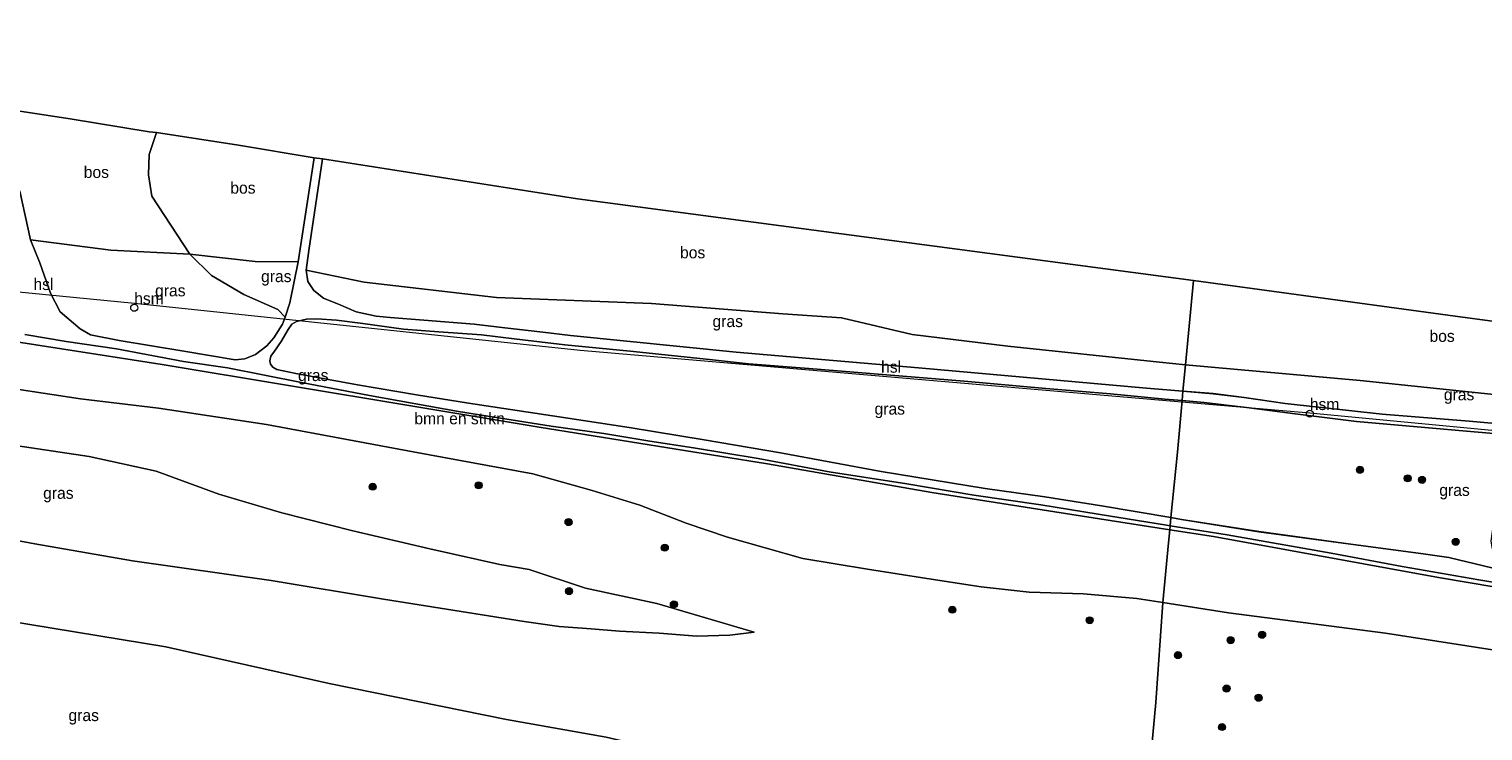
# Model space of a CAD drawing. Header units: millimetres. Extents: x 180000 to 190000, y 466229 to 468626.
# Tile 172 of 202: x 187283 to 187593, y 466752 to 466902. Entities that reach past the tile are written whole.
import ezdxf
from ezdxf.enums import TextEntityAlignment as Align

# ---------------------------------------------------------------- set-up
doc = ezdxf.new("R2010")
doc.units = ezdxf.units.MM
for name, color, linetype, lineweight in [('af-bs-rasterhekwerk', 8, 'hekwerk', 18), ('bp-b5-bomenstruiken', 93, 'Continuous', 18), ('bp-b5-bos', 93, 'Continuous', 18), ('bp-b5-grasland', 93, 'Continuous', 18), ('bp-bs-boom', 93, 'Continuous', 18), ('gw-bs-kruinlijn', 93, 'Continuous', 18), ('gw-bs-teenlijn', 93, 'Continuous', 18), ('kd-bs-opnamedtmgrens', 173, 'Continuous', 18), ('kl-bs-electriciteit hoogsp', 13, 'elechoog', 18), ('kl-bs-hoogspanningsmast', 8, 'Continuous', 18), ('og-bs-hulpgeometrie', 53, 'Continuous', 18), ('vh-b5-verh_soort', 8, 'Continuous', 18)]:
    doc.layers.add(name, color=color, linetype=linetype, lineweight=lineweight)
doc.styles.add('rtw_iso', font='iso-rtw.shx')
doc.linetypes.add('elechoog', pattern='A,28,-5,[23,RTW.shx,S=1.25,R=0,X=0,Y=0],-5,[23,RTW.shx,S=1.25,R=0,X=0,Y=0],-5,[23,RTW.shx,S=1.25,R=0,X=0,Y=0],-5', length=48)
doc.linetypes.add('hekwerk', pattern='A,7,-1.5,[1,RTW.shx,S=0.75,R=0,X=0,Y=0],-1.5', length=10)

# ---------------------------------------------------------------- blocks, each defined once
blk = doc.blocks.new('dtbattr-r')
at = {"style": 'rtw_iso'}
blk.add_attdef('TAG', text='', height=2.5, dxfattribs=at).set_placement((0, 0), align=Align.MIDDLE_CENTER)
blk = doc.blocks.new('d33az_ACAD_1_FMEBLOCK126')
at = {"layer": 'bp-b5-grasland'}
for points in [[(58.04, 9.21, 73.18), (54.49, -9.01, 73.45), (52.87, -16.94, 73.43), (51.65, -19.79, 73.43), (50.37, -20.72, 73.41), (47.79, -21.13, 73.41), (29.17, -18.31, 73.48), (16.14, -15.99, 73.53), (1.35, -12.43, 73.44), (-4.66, -11.58, 73.43), (-19.13, -9.62, 73.57), (-39.27, -6.89, 73.38), (-55.76, -4.27, 73.06), (-58.04, -3.89, 73.01), (-56.65, 10.13, 72.8), (-55.67, 21.13, 72.73), (-50.95, 20.73, 72.86), (-41.32, 19.61, 72.84), (-31.5, 18.27, 73.11), (-18.39, 16.67, 72.9), (6.75, 14.45, 72.95), (29.47, 12.51, 72.86), (43.3, 11.23, 73), (57.59, 10, 73.06), (57.94, 9.79, 73.11)], [(11.91, -11.19, 73.32), (13.6, -11.23, 73.33), (14.6, -10.68, 73.37), (14.79, -7.35, 73.3), (16.43, -7.13, 73.31), (19.54, -7.9, 73.32), (22, -6.93, 73.32), (21.69, -4.69, 73.31), (19.36, -3.68, 73.3), (15.77, -2.61, 73.3), (12.87, -1.71, 73.32), (11.31, -3.25, 73.32), (10.74, -5.8, 73.15), (10.31, -8.94, 73.05), (10.6, -10.57, 73.23)]]:
    blk.add_polyline3d(points, close=True, dxfattribs=at)
blk = doc.blocks.new('boom')
blk.add_hatch(color=256).paths.add_polyline_path([(-0.75, 0, 1), (0.75, 0, 1)])
blk.add_circle((0, 0), 0.75)
blk = doc.blocks.new('dtb')
blk.add_circle((0, 0), 0.75)
blk = doc.blocks.new('dtbattr')
at = {"style": 'rtw_iso'}
blk.add_attdef('TAG', (0.59, 0.87), '', height=2.5, dxfattribs=at)
blk = doc.blocks.new('dtbattr-l')
at = {"style": 'rtw_iso'}
blk.add_attdef('TAG', (0, 0), '', height=2.5, dxfattribs=at)
blk = doc.blocks.new('d33az_ACAD_1_FMEBLOCK169')
at = {"layer": 'vh-b5-verh_soort'}
for points in [[(-100.15, -2.79, 73.41), (-117.34, 0, 73.36), (-133.72, 2.85, 73.44), (-148.85, 5.71, 73.44), (-171.06, 9.62, 73.38), (-183.25, 11.6, 72.9), (-183.09, 13.34, 73.01), (-180.82, 12.95, 73.06), (-164.32, 10.33, 73.38), (-144.18, 7.6, 73.57), (-129.71, 5.64, 73.43), (-123.7, 4.8, 73.44), (-108.91, 1.23, 73.53)], [(-95.58, 29.73, 72.86), (-118.31, 31.68, 72.95), (-143.44, 33.9, 72.9), (-156.55, 35.5, 73.11), (-166.37, 36.83, 72.84), (-176, 37.95, 72.86), (-180.72, 38.36, 72.73), (-180.53, 40.38, 72.58), (-174.1, 39.83, 72.72), (-167.45, 38.99, 72.86), (-158.69, 37.7, 72.96), (-137.99, 35.47, 72.88), (-119.39, 33.96, 72.94), (-87.26, 31.13, 72.88)]]:
    blk.add_polyline3d(points, dxfattribs=at)

msp = doc.modelspace()

# ---------------------------------------------------------------- linework, layer by layer
at = {"layer": 'af-bs-rasterhekwerk'}
for points in [[(187391.58, 466816.59, 73.45), (187311.03, 466829.98, 71.6), (187277.65, 466835.18, 69.76), (187240.64, 466841.31, 70.24), (187219.33, 466844.83, 71.26), (187211.65, 466846, 71.44)], [(187391.58, 466816.59, 73.45), (187440.34, 466808.74, 72.64), (187475.45, 466802.59, 72.11), (187505.33, 466797.9, 72.64), (187526.29, 466794.65, 73.25)], [(187526.29, 466794.65, 73.25), (187535.59, 466793.2, 73.51), (187583.72, 466784.42, 73.44), (187632.7, 466776.16, 73.36), (187662.27, 466771.47, 73.63), (187722.51, 466761.45, 73.96), (187744.67, 466758.02, 73.56), (187763.48, 466754.86, 73.2)]]:
    msp.add_polyline3d(points, dxfattribs=at)
at = {"layer": 'bp-b5-bomenstruiken'}
msp.add_polyline3d([(187277.65, 466835.18, 69.76), (187311.03, 466829.98, 71.6), (187391.58, 466816.59, 73.45), (187440.34, 466808.74, 72.64), (187475.45, 466802.59, 72.11), (187505.33, 466797.9, 72.64), (187526.29, 466794.65, 73.25), (187526.04, 466791.82, 73.72), (187524.81, 466779.09, 73.5), (187519.22, 466779.97, 73.45), (187507.88, 466780.95, 73.25), (187496.22, 466781.31, 72.78), (187485.99, 466782.43, 72.41), (187474.4, 466784.23, 72.12), (187461.67, 466786.23, 72.1), (187447.9, 466788.49, 72.18), (187431.77, 466793.05, 72.77), (187422.94, 466796.04, 73.3), (187413.07, 466799.92, 73.2), (187402.9, 466803.04, 73.39), (187390.18, 466806.56, 73.42), (187364.64, 466811.28, 73.26), (187333.34, 466817.17, 72.49), (187310.25, 466820.67, 71.01), (187293.57, 466822.62, 70.28), (187271.91, 466825.88, 69.65)], dxfattribs=at)
at = {"layer": 'bp-b5-bos'}
for points in [[(187308.82, 466865.95, 72.29), (187316.96, 466853.55, 72.67), (187300.07, 466854.44, 71.26), (187282.88, 466856.6, 69.48), (187280.58, 466867.06, 69.18), (187278.03, 466880.72, 68.89), (187277.35, 466884.65, 68.77), (187291.34, 466882.47, 69.85), (187308.21, 466879.69, 71.96), (187309.79, 466879.55, 71.78), (187308.23, 466874.88, 72.01), (187308.11, 466870.5, 72.13)], [(187343.5, 466874.17, 73.1), (187340.09, 466851.95, 73.32), (187330.87, 466852.02, 73.39), (187316.96, 466853.55, 72.67), (187308.82, 466865.95, 72.29), (187308.11, 466870.5, 72.13), (187308.23, 466874.88, 72.01), (187309.79, 466879.55, 71.78), (187327.31, 466876.85, 73.14)], [(187531.32, 466847.93, 71.6), (187529.62, 466829.93, 72.57), (187524.06, 466830.46, 72.46), (187491.67, 466833.86, 71.3), (187471.22, 466836.42, 71.51), (187456.14, 466839.95, 72.26), (187443.61, 466840.78, 72.76), (187415.58, 466843.02, 73.84), (187382.45, 466844.33, 73.59), (187354.17, 466847.54, 73.38), (187341.81, 466850.16, 73.37), (187342.36, 466854.35, 73.27), (187345.29, 466873.91, 73.1), (187399.72, 466865.41, 73.28)], [(187642.1, 466820.57, 72.95), (187634.52, 466820.19, 73), (187601.02, 466823.02, 72.88), (187566.97, 466826.55, 72.89), (187529.62, 466829.93, 72.57), (187531.32, 466847.93, 71.6), (187587.23, 466840.27, 71.86), (187646.54, 466832.31, 72.72), (187644.46, 466820.68, 72.94)]]:
    msp.add_polyline3d(points, close=True, dxfattribs=at)
at = {"layer": 'bp-b5-grasland'}
for points in [[(187328.7, 466831.19, 72.35), (187326.65, 466830.98, 72.27), (187315.68, 466832.81, 71.77), (187301.83, 466835.13, 70.46), (187295.68, 466836.34, 70.19), (187293.51, 466837.59, 70.24), (187289.25, 466841.21, 69.84), (187287.18, 466845.24, 69.76), (187284.9, 466851.73, 69.6), (187282.88, 466856.6, 69.48), (187300.07, 466854.44, 71.26), (187316.96, 466853.55, 72.67), (187321.59, 466848.98, 72.84), (187328.5, 466844.94, 72.94), (187335.75, 466841.72, 73.15), (187337.31, 466840.12, 73.05), (187336.72, 466838.62, 72.87), (187334.85, 466835.7, 72.76), (187333.35, 466833.99, 72.6), (187330.96, 466832.12, 72.58)], [(187338.29, 466843.16, 73.05), (187337.31, 466840.12, 73.05), (187335.75, 466841.72, 73.15), (187328.5, 466844.94, 72.94), (187321.59, 466848.98, 72.84), (187316.96, 466853.55, 72.67), (187330.87, 466852.02, 73.39), (187340.09, 466851.95, 73.32)], [(187529.62, 466829.93, 72.57), (187529.09, 466824.28, 72.58), (187521.31, 466824.94, 72.42), (187472.58, 466829.28, 71.51), (187433.66, 466832.62, 73.33), (187398.22, 466836.18, 73.59), (187392.32, 466836.89, 73.66), (187384.21, 466837.79, 73.64), (187377.66, 466838.56, 73.5), (187366.91, 466839.48, 73.35), (187359.73, 466840.01, 73.25), (187356.76, 466840.3, 73.31), (187352.44, 466841.2, 73.18), (187349.2, 466842.63, 73.21), (187345.49, 466844.15, 73.23), (187343.43, 466845.82, 73.37), (187342.14, 466847.75, 73.37), (187341.81, 466850.16, 73.37), (187354.17, 466847.54, 73.38), (187382.45, 466844.33, 73.59), (187415.58, 466843.02, 73.84), (187443.61, 466840.78, 72.76), (187456.14, 466839.95, 72.26), (187471.22, 466836.42, 71.51), (187491.67, 466833.86, 71.3), (187524.06, 466830.46, 72.46)], [(187527.92, 466811.26, 72.8), (187526.53, 466797.24, 73.01), (187511.71, 466799.77, 72.65), (187499.58, 466801.7, 71.99), (187486.84, 466803.46, 71.86), (187464.63, 466807.12, 71.92), (187443.12, 466811.09, 72.61), (187426.84, 466813.89, 73.07), (187410.81, 466816.52, 73.47), (187394.42, 466819.03, 73.32), (187376.44, 466821.69, 73.3), (187365.38, 466823.5, 73.19), (187352.73, 466825.61, 72.94), (187339.55, 466828.06, 72.8), (187335.49, 466828.87, 72.62), (187334.68, 466829.4, 72.62), (187334.17, 466830.06, 72.62), (187334.02, 466830.79, 72.64), (187334.27, 466831.72, 72.72), (187335.03, 466832.82, 72.74), (187336.42, 466834.89, 72.82), (187337.97, 466837.45, 72.97), (187338.69, 466838.63, 73.1), (187339.72, 466839.14, 73.21), (187341.82, 466839.68, 73.27), (187344.08, 466839.77, 73.27), (187348.26, 466839.43, 73.28), (187353.86, 466838.74, 73.3), (187362.57, 466837.55, 73.32), (187370.09, 466836.98, 73.33), (187379.21, 466836.32, 73.49), (187386.21, 466835.44, 73.55), (187397.07, 466834.2, 73.54), (187411, 466832.8, 73.75), (187427.95, 466831.02, 73.36), (187436.3, 466830.11, 73.07), (187449.15, 466829.14, 72.53), (187482.36, 466826.44, 71.42), (187499.83, 466824.82, 71.81), (187513.61, 466823.73, 72.27), (187525.22, 466822.58, 72.63), (187528.89, 466822.26, 72.73)], [(187601.02, 466823.02, 72.88), (187634.52, 466820.19, 73), (187642.1, 466820.57, 72.95), (187644.46, 466820.68, 72.94), (187643.12, 466813.19, 73.09), (187641.71, 466813.31, 73.08), (187622.36, 466815.03, 72.88), (187590.23, 466817.87, 72.94), (187571.63, 466819.38, 72.88), (187550.93, 466821.61, 72.96), (187542.16, 466822.89, 72.86), (187535.52, 466823.74, 72.72), (187529.09, 466824.28, 72.58), (187529.62, 466829.93, 72.57), (187566.97, 466826.55, 72.89)]]:
    msp.add_polyline3d(points, close=True, dxfattribs=at)
for points in [[(187281.68, 466836.35, 69.67), (187290.54, 466834.91, 69.76), (187301.24, 466833.3, 70.52), (187315.59, 466830.64, 71.77), (187324.98, 466829.25, 72.26), (187340.79, 466826.14, 72.56), (187355.3, 466823.36, 72.79), (187374.35, 466819.9, 73.23), (187394.15, 466816.78, 73.33), (187405.37, 466815.19, 73.44), (187415.2, 466813.59, 73.36), (187424.54, 466812.18, 73.02), (187438.34, 466809.89, 72.65), (187453.51, 466807.05, 72.32), (187470.12, 466804.43, 71.75), (187484.44, 466802, 71.88), (187498.75, 466799.94, 72.15), (187510.97, 466798, 72.5), (187525.58, 466795.63, 72.86), (187526.36, 466795.5, 72.9), (187526.29, 466794.65, 73.25), (187505.33, 466797.9, 72.64), (187475.45, 466802.59, 72.11), (187440.34, 466808.74, 72.64), (187391.58, 466816.59, 73.45), (187311.03, 466829.98, 71.6), (187277.65, 466835.18, 69.76)], [(187271.91, 466825.88, 69.65), (187293.57, 466822.62, 70.28), (187310.25, 466820.67, 71.01), (187333.34, 466817.17, 72.49), (187364.64, 466811.28, 73.26), (187390.18, 466806.56, 73.42), (187402.9, 466803.04, 73.39), (187413.07, 466799.92, 73.2), (187422.94, 466796.04, 73.3), (187431.77, 466793.05, 72.77), (187447.9, 466788.49, 72.18), (187461.67, 466786.23, 72.1), (187474.4, 466784.23, 72.12), (187485.99, 466782.43, 72.41), (187496.22, 466781.31, 72.78), (187507.88, 466780.95, 73.25), (187519.22, 466779.97, 73.45), (187524.81, 466779.09, 73.5), (187523.31, 466757.74, 66.5), (187522.3, 466746.92, 63.08)], [(187278.27, 466812.88, 66.49), (187295.44, 466810.32, 66.63), (187309.73, 466807.16, 67.03), (187323.12, 466802.25, 67.08), (187336.59, 466798.28, 67.4), (187351.72, 466794.41, 67.49), (187368.2, 466790.55, 67.58), (187383.13, 466787.24, 67.32), (187389.45, 466786.17, 67.28), (187401.48, 466782.18, 67.21), (187416.73, 466778.87, 67.02), (187437.49, 466772.72, 66.57), (187432.3, 466772.11, 66.63), (187425.26, 466771.88, 66.53), (187417.2, 466772.53, 66.56), (187408.74, 466772.96, 66.7), (187402.67, 466773.43, 66.67), (187395.84, 466773.97, 66.73), (187388.34, 466774.99, 66.47), (187358.27, 466779.79, 66.71), (187334.3, 466783.82, 66.43), (187304.67, 466788.03, 65.78), (187283.83, 466791.6, 65.6), (187266.96, 466794.8, 65.25)], [(187266.96, 466794.8, 65.25), (187283.83, 466791.6, 65.6), (187304.67, 466788.03, 65.78), (187334.3, 466783.82, 66.43), (187358.27, 466779.79, 66.71), (187388.34, 466774.99, 66.47), (187395.84, 466773.97, 66.73), (187402.67, 466773.43, 66.67), (187408.74, 466772.96, 66.7), (187417.2, 466772.53, 66.56), (187425.26, 466771.88, 66.53), (187432.3, 466772.11, 66.63), (187437.49, 466772.72, 66.57), (187416.73, 466778.87, 67.02), (187401.48, 466782.18, 67.21), (187389.45, 466786.17, 67.28), (187383.13, 466787.24, 67.32), (187368.2, 466790.55, 67.58), (187351.72, 466794.41, 67.49), (187336.59, 466798.28, 67.4), (187323.12, 466802.25, 67.08), (187309.73, 466807.16, 67.03), (187295.44, 466810.32, 66.63), (187278.27, 466812.88, 66.49)], [(187600.67, 466768.1, 73.65), (187572.35, 466772.5, 73.69), (187538.84, 466776.89, 73.63), (187524.81, 466779.09, 73.5), (187526.04, 466791.82, 73.72), (187526.29, 466794.65, 73.25), (187535.59, 466793.2, 73.51), (187583.72, 466784.42, 73.44), (187632.7, 466776.16, 73.36)], [(187632.7, 466776.16, 73.36), (187583.72, 466784.42, 73.44), (187535.59, 466793.2, 73.51), (187526.29, 466794.65, 73.25), (187526.36, 466795.5, 72.9), (187538.56, 466793.53, 73.38), (187560.77, 466789.61, 73.44), (187575.9, 466786.75, 73.44), (187592.27, 466783.91, 73.36), (187609.47, 466781.11, 73.41)], [(187600.96, 466714.55, 60), (187572.83, 466719.1, 60.26), (187543.79, 466723.77, 60.3), (187519.9, 466727.14, 60.03), (187520.76, 466736.76, 61.15), (187522.3, 466746.92, 63.08), (187523.31, 466757.74, 66.5), (187524.81, 466779.09, 73.5), (187538.84, 466776.89, 73.63), (187572.35, 466772.5, 73.69), (187600.67, 466768.1, 73.65)], [(187278, 466775.19, 61.68), (187311.82, 466769.64, 61.71), (187346.67, 466761.74, 61.56), (187384.56, 466754.07, 61.23), (187405.86, 466750.3, 61.22), (187429.35, 466744.81, 60.67), (187457.64, 466738.54, 60.35), (187480.82, 466734.03, 60.05), (187509.74, 466728.57, 59.92), (187519.9, 466727.14, 60.03), (187519.73, 466721.88, 59.99), (187518.67, 466714.14, 59.65), (187503.23, 466715.79, 59.65), (187428.53, 466723.96, 59.73), (187379.57, 466729.5, 59.88), (187329.04, 466735.68, 59.81), (187263.58, 466743.77, 59.66)], [(187405.86, 466750.3, 61.22), (187384.56, 466754.07, 61.23), (187346.67, 466761.74, 61.56), (187311.82, 466769.64, 61.71), (187278, 466775.19, 61.68)]]:
    msp.add_polyline3d(points, dxfattribs=at)
at = {"layer": 'gw-bs-kruinlijn'}
for points in [[(187337.31, 466840.12, 73.05), (187335.75, 466841.72, 73.15), (187328.5, 466844.94, 72.94), (187321.59, 466848.98, 72.84), (187316.96, 466853.55, 72.67), (187308.82, 466865.95, 72.29), (187308.11, 466870.5, 72.13), (187308.23, 466874.88, 72.01), (187309.79, 466879.55, 71.78)], [(187164.21, 466841.44, 71.84), (187170.65, 466841.03, 71.8), (187182.23, 466840.58, 71.83), (187205.14, 466837.92, 71.41), (187224.25, 466834.73, 70.75), (187239.25, 466831.41, 69.95), (187256.22, 466828.53, 69.68), (187271.91, 466825.88, 69.65), (187293.57, 466822.62, 70.28), (187310.25, 466820.67, 71.01), (187333.34, 466817.17, 72.49), (187364.64, 466811.28, 73.26), (187390.18, 466806.56, 73.42)], [(187162.22, 466829.12, 68.75), (187189.8, 466813.84, 66.92), (187208.06, 466809.16, 66.27), (187222.4, 466805.07, 65.64), (187238.97, 466801.37, 65.25), (187254.36, 466797.15, 64.82), (187266.96, 466794.8, 65.25), (187283.83, 466791.6, 65.6), (187304.67, 466788.03, 65.78), (187334.3, 466783.82, 66.43), (187358.27, 466779.79, 66.71), (187388.34, 466774.99, 66.47)], [(187390.18, 466806.56, 73.42), (187402.9, 466803.04, 73.39), (187413.07, 466799.92, 73.2), (187422.94, 466796.04, 73.3), (187431.77, 466793.05, 72.77), (187447.9, 466788.49, 72.18), (187461.67, 466786.23, 72.1), (187474.4, 466784.23, 72.12), (187485.99, 466782.43, 72.41), (187496.22, 466781.31, 72.78), (187507.88, 466780.95, 73.25), (187519.22, 466779.97, 73.45), (187524.81, 466779.09, 73.5)], [(187524.81, 466779.09, 73.5), (187538.84, 466776.89, 73.63), (187572.35, 466772.5, 73.69), (187600.67, 466768.1, 73.65), (187620.98, 466765.61, 73.61), (187635.8, 466763.64, 73.63), (187652.45, 466762.18, 73.94), (187671.07, 466759.7, 74.18), (187686.28, 466757.02, 74.32), (187706.34, 466754.16, 74.13), (187728.79, 466749.76, 74.04), (187753.73, 466745.55, 73.43)], [(187388.34, 466774.99, 66.47), (187395.84, 466773.97, 66.73), (187402.67, 466773.43, 66.67), (187408.74, 466772.96, 66.7), (187417.2, 466772.53, 66.56), (187425.26, 466771.88, 66.53), (187432.3, 466772.11, 66.63), (187437.49, 466772.72, 66.57)]]:
    msp.add_polyline3d(points, dxfattribs=at)
at = {"layer": 'gw-bs-teenlijn'}
for points in [[(187389.45, 466786.17, 67.28), (187383.13, 466787.24, 67.32), (187368.2, 466790.55, 67.58), (187351.72, 466794.41, 67.49), (187336.59, 466798.28, 67.4), (187323.12, 466802.25, 67.08), (187309.73, 466807.16, 67.03), (187295.44, 466810.32, 66.63), (187278.27, 466812.88, 66.49), (187259.64, 466815.26, 66.22), (187237.03, 466818.55, 66.5), (187217.62, 466821.17, 66.91), (187203.54, 466823.41, 67.41), (187186.25, 466826.7, 68.07), (187172.89, 466828.45, 68.51), (187162.22, 466829.12, 68.75)], [(187384.56, 466754.07, 61.23), (187346.67, 466761.74, 61.56), (187311.82, 466769.64, 61.71), (187278, 466775.19, 61.68), (187234.1, 466781.18, 61.45), (187209.15, 466785.36, 61.32), (187188.41, 466788.8, 61.17), (187179.5, 466790.23, 61.18)], [(187437.49, 466772.72, 66.57), (187416.73, 466778.87, 67.02), (187401.48, 466782.18, 67.21), (187389.45, 466786.17, 67.28)], [(187519.9, 466727.14, 60.03), (187509.74, 466728.57, 59.92), (187480.82, 466734.03, 60.05), (187457.64, 466738.54, 60.35), (187429.35, 466744.81, 60.67), (187405.86, 466750.3, 61.22), (187384.56, 466754.07, 61.23)]]:
    msp.add_polyline3d(points, dxfattribs=at)
at = {"layer": 'kd-bs-opnamedtmgrens'}
for points in [[(187531.32, 466847.93, 71.6), (187399.72, 466865.41, 73.28), (187345.29, 466873.91, 73.1), (187343.5, 466874.17, 73.1), (187327.31, 466876.85, 73.14), (187309.79, 466879.55, 71.78), (187308.21, 466879.69, 71.96), (187291.34, 466882.47, 69.85), (187277.35, 466884.65, 68.77), (187274.74, 466885.08, 68.7), (187245.84, 466889.63, 68.85), (187244.17, 466889.87, 69.02), (187229.46, 466892.38, 69.34), (187206.41, 466896.32, 70.05), (187201.5, 466897.07, 70.4), (187173.92, 466901.69, 70.79)], [(187893.74, 466796.56, 71.84), (187876.84, 466798.86, 72.62), (187860.45, 466801.08, 73.45), (187853.2, 466802.08, 73.54), (187851.85, 466802.33, 73.54), (187843.68, 466803.34, 73.22), (187830.95, 466805.44, 72.64), (187804.66, 466809.76, 72.19), (187782.58, 466813.33, 72.06), (187758.99, 466817.15, 72.57), (187754.4, 466817.78, 72.62), (187752.27, 466818.07, 72.64), (187749.82, 466818.52, 72.63), (187746.92, 466818.96, 72.83), (187740.51, 466819.77, 73.31), (187710.38, 466823.8, 74), (187676.23, 466828.38, 73.33), (187648.78, 466832.05, 72.79), (187646.54, 466832.31, 72.72), (187587.23, 466840.27, 71.86), (187531.32, 466847.93, 71.6)]]:
    msp.add_polyline3d(points, dxfattribs=at)
at = {"layer": 'kl-bs-electriciteit hoogsp'}
for points in [[(187400.33, 466833, 83.04), (187305.11, 466843.03, 83.04), (187166.64, 466856.55, 82.05)], [(187528.86, 466821.94, 90.49), (187400.33, 466833, 83.04)], [(187762.4, 466799.89, 92.25), (187556.22, 466819.59, 92.08), (187528.86, 466821.94, 90.49)]]:
    msp.add_polyline3d(points, dxfattribs=at)
at = {"layer": 'og-bs-hulpgeometrie'}
msp.add_polyline3d([(187522.3, 466746.92, 63.08), (187523.31, 466757.74, 66.5), (187524.81, 466779.09, 73.5), (187526.04, 466791.82, 73.72), (187526.29, 466794.65, 73.25), (187526.36, 466795.5, 72.9), (187526.53, 466797.24, 73.01), (187527.92, 466811.26, 72.8), (187528.89, 466822.26, 72.73), (187529.09, 466824.28, 72.58), (187529.62, 466829.93, 72.57), (187531.32, 466847.93, 71.6)], dxfattribs=at)
at = {"layer": 'vh-b5-verh_soort'}
msp.add_polyline3d([(187280.58, 466867.06, 69.18), (187282.88, 466856.6, 69.48), (187284.9, 466851.73, 69.6), (187287.18, 466845.24, 69.76), (187289.25, 466841.21, 69.84), (187293.51, 466837.59, 70.24), (187295.68, 466836.34, 70.19), (187301.83, 466835.13, 70.46), (187315.68, 466832.81, 71.77), (187326.65, 466830.98, 72.27), (187328.7, 466831.19, 72.35), (187330.96, 466832.12, 72.58), (187333.35, 466833.99, 72.6), (187334.85, 466835.7, 72.76), (187336.72, 466838.62, 72.87), (187337.31, 466840.12, 73.05), (187338.29, 466843.16, 73.05), (187340.09, 466851.95, 73.32), (187343.5, 466874.17, 73.1), (187345.29, 466873.91, 73.1), (187342.36, 466854.35, 73.27), (187341.81, 466850.16, 73.37), (187342.14, 466847.75, 73.37), (187343.43, 466845.82, 73.37), (187345.49, 466844.15, 73.23), (187349.2, 466842.63, 73.21), (187352.44, 466841.2, 73.18), (187356.76, 466840.3, 73.31), (187359.73, 466840.01, 73.25), (187366.91, 466839.48, 73.35), (187377.66, 466838.56, 73.5), (187384.21, 466837.79, 73.64), (187392.32, 466836.89, 73.66), (187398.22, 466836.18, 73.59), (187433.66, 466832.62, 73.33), (187472.58, 466829.28, 71.51), (187521.31, 466824.94, 72.42), (187529.09, 466824.28, 72.58), (187528.89, 466822.26, 72.73), (187525.22, 466822.58, 72.63), (187513.61, 466823.73, 72.27), (187499.83, 466824.82, 71.81), (187482.36, 466826.44, 71.42), (187449.15, 466829.14, 72.53), (187436.3, 466830.11, 73.07), (187427.95, 466831.02, 73.36), (187411, 466832.8, 73.75), (187397.07, 466834.2, 73.54), (187386.21, 466835.44, 73.55), (187379.21, 466836.32, 73.49), (187370.09, 466836.98, 73.33), (187362.57, 466837.55, 73.32), (187353.86, 466838.74, 73.3), (187348.26, 466839.43, 73.28), (187344.08, 466839.77, 73.27), (187341.82, 466839.68, 73.27), (187339.72, 466839.14, 73.21), (187338.69, 466838.63, 73.1), (187337.97, 466837.45, 72.97), (187336.42, 466834.89, 72.82), (187335.03, 466832.82, 72.74), (187334.27, 466831.72, 72.72), (187334.02, 466830.79, 72.64), (187334.17, 466830.06, 72.62), (187334.68, 466829.4, 72.62), (187335.49, 466828.87, 72.62), (187339.55, 466828.06, 72.8), (187352.73, 466825.61, 72.94), (187365.38, 466823.5, 73.19), (187376.44, 466821.69, 73.3), (187394.42, 466819.03, 73.32), (187410.81, 466816.52, 73.47), (187426.84, 466813.89, 73.07), (187443.12, 466811.09, 72.61), (187464.63, 466807.12, 71.92), (187486.84, 466803.46, 71.86), (187499.58, 466801.7, 71.99), (187511.71, 466799.77, 72.65), (187526.53, 466797.24, 73.01), (187526.36, 466795.5, 72.9), (187525.58, 466795.63, 72.86), (187510.97, 466798, 72.5), (187498.75, 466799.94, 72.15), (187484.44, 466802, 71.88), (187470.12, 466804.43, 71.75), (187453.51, 466807.05, 72.32), (187438.34, 466809.89, 72.65), (187424.54, 466812.18, 73.02), (187415.2, 466813.59, 73.36), (187405.37, 466815.19, 73.44), (187394.15, 466816.78, 73.33), (187374.35, 466819.9, 73.23), (187355.3, 466823.36, 72.79), (187340.79, 466826.14, 72.56), (187324.98, 466829.25, 72.26), (187315.59, 466830.64, 71.77), (187301.24, 466833.3, 70.52), (187290.54, 466834.91, 69.76), (187281.68, 466836.35, 69.67)], dxfattribs=at)

# ---------------------------------------------------------------- block references
at = {"layer": 'bp-b5-bomenstruiken'}
ref = msp.add_blockref('dtbattr-r', (187364.9, 466816.43, 72.03), dxfattribs=at)
ref.add_attrib('TAG', 'bmn en strkn', dxfattribs={"layer": '0', "height": 2.5, "style": 'rtw_iso'}).set_placement((187364.9, 466816.43, 72.03), align=Align.BOTTOM_LEFT)
at = {"layer": 'bp-b5-bos'}
ref = msp.add_blockref('dtbattr-r', (187294.27, 466869.1, 70.86), dxfattribs=at)
ref.add_attrib('TAG', 'bos', dxfattribs={"layer": '0', "height": 2.5, "style": 'rtw_iso'}).set_placement((187294.27, 466869.1, 70.86), align=Align.BOTTOM_LEFT)
ref = msp.add_blockref('dtbattr-r', (187325.58, 466865.75, 72.65), dxfattribs=at)
ref.add_attrib('TAG', 'bos', dxfattribs={"layer": '0', "height": 2.5, "style": 'rtw_iso'}).set_placement((187325.58, 466865.75, 72.65), align=Align.BOTTOM_LEFT)
ref = msp.add_blockref('dtbattr-r', (187421.65, 466851.92, 72.74), dxfattribs=at)
ref.add_attrib('TAG', 'bos', dxfattribs={"layer": '0', "height": 2.5, "style": 'rtw_iso'}).set_placement((187421.65, 466851.92, 72.74), align=Align.BOTTOM_LEFT)
ref = msp.add_blockref('dtbattr-r', (187581.76, 466834.06, 72.6), dxfattribs=at)
ref.add_attrib('TAG', 'bos', dxfattribs={"layer": '0', "height": 2.5, "style": 'rtw_iso'}).set_placement((187581.76, 466834.06, 72.6), align=Align.BOTTOM_LEFT)
at = {"layer": 'bp-b5-grasland'}
ref = msp.add_blockref('dtbattr-r', (187332.15, 466846.83, 73.05), dxfattribs=at)
ref.add_attrib('TAG', 'gras', dxfattribs={"layer": '0', "height": 2.5, "style": 'rtw_iso'}).set_placement((187332.15, 466846.83, 73.05), align=Align.BOTTOM_LEFT)
ref = msp.add_blockref('dtbattr-r', (187309.51, 466843.79, 71.63), dxfattribs=at)
ref.add_attrib('TAG', 'gras', dxfattribs={"layer": '0', "height": 2.5, "style": 'rtw_iso'}).set_placement((187309.51, 466843.79, 71.63), align=Align.BOTTOM_LEFT)
ref = msp.add_blockref('dtbattr-r', (187428.59, 466837.22, 72.98), dxfattribs=at)
ref.add_attrib('TAG', 'gras', dxfattribs={"layer": '0', "height": 2.5, "style": 'rtw_iso'}).set_placement((187428.59, 466837.22, 72.98), align=Align.BOTTOM_LEFT)
ref = msp.add_blockref('dtbattr-r', (187340.05, 466825.68, 71.72), dxfattribs=at)
ref.add_attrib('TAG', 'gras', dxfattribs={"layer": '0', "height": 2.5, "style": 'rtw_iso'}).set_placement((187340.05, 466825.68, 71.72), align=Align.BOTTOM_LEFT)
ref = msp.add_blockref('dtbattr-r', (187584.83, 466821.56, 72.88), dxfattribs=at)
ref.add_attrib('TAG', 'gras', dxfattribs={"layer": '0', "height": 2.5, "style": 'rtw_iso'}).set_placement((187584.83, 466821.56, 72.88), align=Align.BOTTOM_LEFT)
ref = msp.add_blockref('dtbattr-r', (187463.21, 466818.51, 72.88), dxfattribs=at)
ref.add_attrib('TAG', 'gras', dxfattribs={"layer": '0', "height": 2.5, "style": 'rtw_iso'}).set_placement((187463.21, 466818.51, 72.88), align=Align.BOTTOM_LEFT)
msp.add_blockref('d33az_ACAD_1_FMEBLOCK126', (187584.57, 466801.13), dxfattribs=at)
ref = msp.add_blockref('dtbattr-r', (187285.59, 466800.5, 66.73), dxfattribs=at)
ref.add_attrib('TAG', 'gras', dxfattribs={"layer": '0', "height": 2.5, "style": 'rtw_iso'}).set_placement((187285.59, 466800.5, 66.73), align=Align.BOTTOM_LEFT)
ref = msp.add_blockref('dtbattr-r', (187583.86, 466801.13, 73.18), dxfattribs=at)
ref.add_attrib('TAG', 'gras', dxfattribs={"layer": '0', "height": 2.5, "style": 'rtw_iso'}).set_placement((187583.86, 466801.13, 73.18), align=Align.BOTTOM_LEFT)
ref = msp.add_blockref('dtbattr-r', (187291.01, 466752.98, 60.37), dxfattribs=at)
ref.add_attrib('TAG', 'gras', dxfattribs={"layer": '0', "height": 2.5, "style": 'rtw_iso'}).set_placement((187291.01, 466752.98, 60.37), align=Align.BOTTOM_LEFT)
at = {"layer": 'bp-bs-boom'}
for p in [(187566.9, 466807.46, 73.16), (187577.11, 466805.64, 73.18), (187580.18, 466805.3, 73.18), (187356, 466803.84, 70.5), (187378.62, 466804.14, 72.15), (187397.83, 466796.27, 71.37), (187587.37, 466792.05, 73.38), (187418.4, 466790.8, 71.07), (187397.95, 466781.51, 67.34), (187420.34, 466778.7, 67.56), (187479.83, 466777.54, 70.82), (187509.18, 466775.29, 71.75), (187539.27, 466771.02, 72.22), (187546.01, 466772.18, 72.66), (187528.02, 466767.83, 70.15), (187538.4, 466760.69, 68.56), (187545.24, 466758.71, 68.55), (187537.45, 466752.45, 65.5)]:
    msp.add_blockref('boom', p, dxfattribs=at)
at = {"layer": 'kl-bs-electriciteit hoogsp'}
ref = msp.add_blockref('dtbattr-l', (187283.52, 466845.14, 82.89), dxfattribs=at)
ref.add_attrib('TAG', 'hsl', dxfattribs={"layer": '0', "height": 2.5, "style": 'rtw_iso'}).set_placement((187283.52, 466845.14, 82.89), align=Align.BOTTOM_LEFT)
ref = msp.add_blockref('dtbattr-l', (187464.6, 466827.47, 86.77), dxfattribs=at)
ref.add_attrib('TAG', 'hsl', dxfattribs={"layer": '0', "height": 2.5, "style": 'rtw_iso'}).set_placement((187464.6, 466827.47, 86.77), align=Align.BOTTOM_LEFT)
at = {"layer": 'kl-bs-hoogspanningsmast'}
ref = msp.add_blockref('dtbattr', (187305.05, 466842.1, 71.46), dxfattribs=at)
ref.add_attrib('TAG', 'hsm', dxfattribs={"layer": '0', "height": 2.5, "style": 'rtw_iso'}).set_placement((187305.05, 466842.1, 71.46), align=Align.BOTTOM_LEFT)
for p in [(187305.05, 466842.1, 71.46), (187556.2, 466819.48, 73.15)]:
    msp.add_blockref('dtb', p, dxfattribs=at)
ref = msp.add_blockref('dtbattr', (187556.2, 466819.48, 73.15), dxfattribs=at)
ref.add_attrib('TAG', 'hsm', dxfattribs={"layer": '0', "height": 2.5, "style": 'rtw_iso'}).set_placement((187556.2, 466819.48, 73.15), align=Align.BOTTOM_LEFT)
at = {"layer": 'vh-b5-verh_soort'}
msp.add_blockref('d33az_ACAD_1_FMEBLOCK169', (187709.62, 466783.9), dxfattribs=at)

doc.saveas('drawing.dxf')
